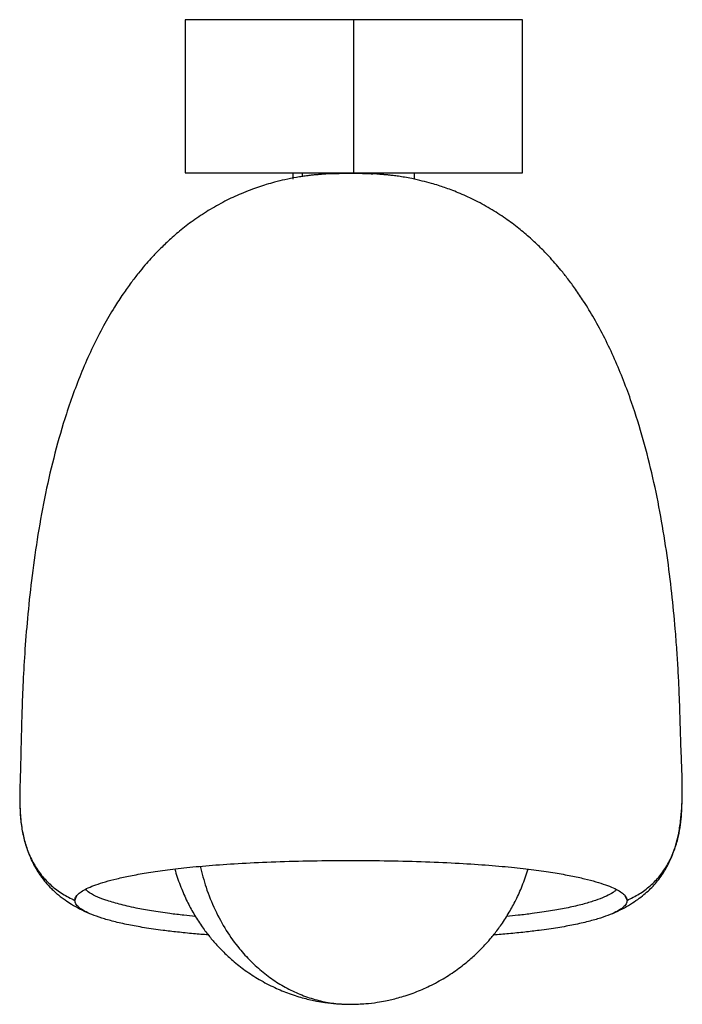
# Paper-space layout '_Posterior' of a CAD drawing. Header units: millimetres. Extents: x -54 to 54, y -161 to 0.
import ezdxf

# ---------------------------------------------------------------- set-up
doc = ezdxf.new("R2010")
doc.units = ezdxf.units.MM

psp = doc.layouts.new('_Posterior')

# ---------------------------------------------------------------- linework, layer by layer
at = {"color": 7, "linetype": 'Continuous', "lineweight": 25}
for p, q in [((-27.5, 0), (-27.5, -25)), ((0, -25), (0, 0)), ((27.5, -25), (27.5, 0)), ((-9.9, -26), (-9.9, -25)), ((-8.44, -25), (-8.44, -25.65)), ((9.9, -26), (9.9, -25)), ((-45.48, -143.63), (-45.14, -142.84)), ((44.18, -142.87), (44.52, -143.62)), ((-1.12, -160.54), (-0.46, -160.57))]:
    psp.add_line(p, q, dxfattribs=at)
for points, knots in [([(0, 0), (-1.8, 0), (-3.6, 0), (-7.13, 0), (-8.86, 0), (-12.19, 0), (-13.78, 0), (-16.77, 0), (-18.17, 0), (-20.72, 0), (-21.87, 0), (-23.87, 0), (-24.72, 0), (-26.1, 0), (-26.62, 0), (-27.32, 0), (-27.5, 0), (-27.5, 0)], [0, 0, 0, 0, 0.125, 0.125, 0.25, 0.25, 0.375, 0.375, 0.5, 0.5, 0.625, 0.625, 0.75, 0.75, 0.875, 0.875, 1, 1, 1, 1]), ([(27.5, 0), (27.5, 0), (27.32, 0), (26.62, 0), (26.1, 0), (24.72, 0), (23.87, 0), (21.87, 0), (20.72, 0), (18.17, 0), (16.77, 0), (13.78, 0), (12.19, 0), (8.86, 0), (7.13, 0), (3.6, 0), (1.8, 0), (0, 0)], [0, 0, 0, 0, 0.125, 0.125, 0.25, 0.25, 0.375, 0.375, 0.5, 0.5, 0.625, 0.625, 0.75, 0.75, 0.875, 0.875, 1, 1, 1, 1]), ([(-3.84, -25.11), (-3.87, -25.11), (-4.05, -25.12), (-4.44, -25.15), (-4.94, -25.19), (-5.31, -25.22), (-5.56, -25.25), (-5.79, -25.27), (-5.99, -25.28), (-6.26, -25.3), (-6.44, -25.32), (-6.78, -25.35), (-7.14, -25.39), (-7.67, -25.46), (-8.43, -25.57), (-9.67, -25.77), (-11.19, -26.07), (-12.82, -26.47), (-14.25, -26.88), (-15.57, -27.3), (-16.94, -27.79), (-18.79, -28.53), (-21.1, -29.62), (-23.72, -31.09), (-26.18, -32.73), (-28.36, -34.41), (-30.23, -36.05), (-31.77, -37.55), (-33.02, -38.87), (-34.1, -40.1), (-35.18, -41.4), (-36.38, -42.95), (-37.7, -44.8), (-39.21, -47.14), (-40.88, -50.01), (-42.58, -53.35), (-44.17, -56.9), (-45.6, -60.55), (-47.18, -65.14), (-48.79, -70.69), (-50.32, -77.26), (-51.54, -83.93), (-52.47, -90.5), (-53.15, -96.74), (-53.62, -102.51), (-53.93, -107.8), (-54.11, -112.6), (-54.21, -116.62), (-54.29, -119.48), (-54.32, -121.4), (-54.37, -122.82), (-54.41, -124.17), (-54.45, -125.5), (-54.48, -126.83), (-54.46, -127.62), (-54.45, -128.04)], [0, 0, 0, 0, 0.001125, 0.008042, 0.013333, 0.015461, 0.017322, 0.019014, 0.020662, 0.022399, 0.027248, 0.03131, 0.034162, 0.037038, 0.043649, 0.051468, 0.066035, 0.0792, 0.089827, 0.099858, 0.110779, 0.123043, 0.145194, 0.168985, 0.191827, 0.213078, 0.232326, 0.249214, 0.263036, 0.274164, 0.286689, 0.301572, 0.318818, 0.338438, 0.365149, 0.39434, 0.423891, 0.453711, 0.48377, 0.534342, 0.585568, 0.637463, 0.688852, 0.736656, 0.780618, 0.820793, 0.85734, 0.8902, 0.912326, 0.922712, 0.933573, 0.94611, 0.961092, 0.978972, 1, 1, 1, 1]), ([(-27.5, -25), (-27.5, -25), (-27.32, -25), (-26.62, -25), (-26.1, -25), (-24.72, -25), (-23.87, -25), (-21.87, -25), (-20.72, -25), (-18.17, -25), (-16.77, -25), (-13.78, -25), (-12.19, -25), (-8.86, -25), (-7.13, -25), (-3.6, -25), (-1.8, -25), (0, -25)], [0, 0, 0, 0, 0.125, 0.125, 0.25, 0.25, 0.375, 0.375, 0.5, 0.5, 0.625, 0.625, 0.75, 0.75, 0.875, 0.875, 1, 1, 1, 1]), ([(-3.84, -25.11), (-3.68, -25.1), (-3.11, -25.07), (-2.05, -25.05), (-0.69, -25.03), (0.7, -25.04), (1.98, -25.07), (2.75, -25.11), (3.09, -25.13)], [0, 0, 0, 0, 0.075854, 0.264179, 0.457623, 0.656244, 0.850427, 1, 1, 1, 1]), ([(0, -25), (1.8, -25), (3.6, -25), (7.13, -25), (8.86, -25), (12.19, -25), (13.78, -25), (16.77, -25), (18.17, -25), (20.72, -25), (21.87, -25), (23.87, -25), (24.72, -25), (26.1, -25), (26.62, -25), (27.32, -25), (27.5, -25), (27.5, -25)], [0, 0, 0, 0, 0.125, 0.125, 0.25, 0.25, 0.375, 0.375, 0.5, 0.5, 0.625, 0.625, 0.75, 0.75, 0.875, 0.875, 1, 1, 1, 1]), ([(53.52, -126.53), (53.53, -125.97), (53.53, -124.9), (53.49, -123.09), (53.43, -121.35), (53.36, -119.68), (53.29, -117.78), (53.21, -115.34), (53.13, -112.39), (53.02, -109.31), (52.86, -106.1), (52.65, -102.76), (52.33, -98.55), (51.84, -93.41), (51.07, -87.29), (50.06, -81.01), (48.79, -74.7), (47.22, -68.49), (45.59, -63.22), (43.98, -58.85), (42.53, -55.35), (40.93, -51.97), (39.24, -48.82), (37.63, -46.16), (36.18, -44.02), (34.94, -42.33), (33.82, -40.92), (32.78, -39.69), (31.68, -38.47), (30.36, -37.11), (28.73, -35.58), (26.83, -33.97), (24.66, -32.35), (22.22, -30.78), (19.65, -29.38), (17.49, -28.4), (15.89, -27.77), (14.81, -27.38), (13.74, -27.02), (12.53, -26.66), (11.08, -26.28), (9.62, -25.95), (8.32, -25.71), (7.33, -25.55), (6.58, -25.44), (6.07, -25.38), (5.76, -25.35), (5.49, -25.32), (5.33, -25.31), (5.14, -25.29), (4.96, -25.28), (4.76, -25.26), (4.53, -25.24), (4.29, -25.22), (3.92, -25.19), (3.5, -25.15), (3.22, -25.13), (3.09, -25.12)], [0, 0, 0, 0, 0.020907, 0.040254, 0.058375, 0.071444, 0.084336, 0.106103, 0.12895, 0.152951, 0.177919, 0.203866, 0.230853, 0.276253, 0.324332, 0.374433, 0.424468, 0.474159, 0.523592, 0.553127, 0.582538, 0.611797, 0.640304, 0.665679, 0.684264, 0.700542, 0.714517, 0.726198, 0.737973, 0.753071, 0.771138, 0.790799, 0.811879, 0.834858, 0.858774, 0.880317, 0.890047, 0.898939, 0.907024, 0.91635, 0.92826, 0.942042, 0.951284, 0.959248, 0.965823, 0.968638, 0.971522, 0.974801, 0.978693, 0.980568, 0.982268, 0.983905, 0.98561, 0.987498, 0.989658, 0.995007, 1, 1, 1, 1]), ([(42.23, -145.74), (42.75, -145.5), (43.72, -145.04), (45.05, -144.28), (46.21, -143.52), (47.21, -142.76), (48.1, -141.97), (48.9, -141.17), (49.71, -140.22), (50.49, -139.12), (51.25, -137.77), (51.95, -136.18), (52.51, -134.52), (52.97, -132.65), (53.29, -130.62), (53.47, -128.46), (53.5, -127.19), (53.52, -126.53)], [0, 0, 0, 0, 0.101408, 0.19271, 0.273269, 0.342658, 0.400756, 0.447914, 0.486684, 0.527607, 0.573061, 0.623224, 0.675967, 0.731906, 0.812922, 0.902203, 1, 1, 1, 1]), ([(44.52, -143.62), (45.19, -143.29), (46.54, -142.63), (48.35, -141.28), (49.91, -139.66), (51.19, -137.79), (52.15, -135.75), (52.99, -133.13), (53.45, -130.02), (53.49, -127.65), (53.51, -126.53)], [0, 0, 0, 0, 0.109015, 0.218109, 0.327191, 0.436236, 0.545403, 0.654451, 0.836783, 1, 1, 1, 1]), ([(-54.45, -128.03), (-54.41, -128.94), (-54.33, -130.68), (-53.92, -133.14), (-53.3, -135.29), (-52.48, -137.3), (-51.48, -139.09), (-50.37, -140.58), (-49.46, -141.57), (-48.77, -142.22), (-48.24, -142.68), (-47.68, -143.12), (-46.93, -143.67), (-45.94, -144.31), (-44.66, -145.03), (-43.7, -145.48), (-43.19, -145.73)], [0, 0, 0, 0, 0.10536, 0.201529, 0.287982, 0.364785, 0.452034, 0.522358, 0.576539, 0.6071, 0.635495, 0.673157, 0.720363, 0.797863, 0.891378, 1, 1, 1, 1]), ([(-54.44, -128.04), (-54.43, -128.32), (-54.42, -129.36), (-54.26, -131.16), (-53.86, -133.41), (-53.18, -135.6), (-52.22, -137.68), (-50.95, -139.58), (-49.36, -141.24), (-47.53, -142.62), (-46.17, -143.29), (-45.48, -143.63)], [0, 0, 0, 0, 0.043488, 0.163654, 0.283376, 0.402773, 0.522319, 0.641725, 0.761168, 0.880625, 1, 1, 1, 1]), ([(-45.48, -143.63), (-45.48, -143.45), (-45.44, -143.28), (-45.26, -142.94), (-45.12, -142.77), (-44.58, -142.26), (-44.03, -141.92), (-42.55, -141.25), (-41.62, -140.91), (-39.92, -140.42), (-39.3, -140.25), (-37.95, -139.93), (-37.22, -139.77), (-35.63, -139.45), (-34.76, -139.3), (-32.89, -138.99), (-31.88, -138.84), (-29.68, -138.55), (-28.5, -138.41), (-25.93, -138.14), (-24.55, -138.01), (-21.55, -137.77), (-19.94, -137.66), (-16.5, -137.47), (-14.67, -137.38), (-10.82, -137.25), (-8.82, -137.19), (-4.71, -137.13), (-2.62, -137.11), (1.57, -137.11), (3.66, -137.13), (7.75, -137.2), (9.76, -137.25), (13.6, -137.38), (15.43, -137.47), (18.87, -137.66), (20.48, -137.77), (23.48, -138.01), (24.87, -138.14), (27.45, -138.41), (28.63, -138.55), (30.83, -138.84), (31.85, -138.99), (33.72, -139.3), (34.58, -139.45), (36.18, -139.77), (36.91, -139.93), (38.27, -140.26), (38.89, -140.42), (40.03, -140.75), (40.55, -140.91), (41.49, -141.25), (41.91, -141.41), (43.03, -141.92), (43.58, -142.26), (44.14, -142.77), (44.28, -142.94), (44.47, -143.28), (44.51, -143.45), (44.52, -143.62)], [0, 0, 0, 0, 0.03125, 0.03125, 0.0625, 0.0625, 0.125, 0.125, 0.1875, 0.1875, 0.21875, 0.21875, 0.25, 0.25, 0.28125, 0.28125, 0.3125, 0.3125, 0.34375, 0.34375, 0.375, 0.375, 0.40625, 0.40625, 0.4375, 0.4375, 0.46875, 0.46875, 0.5, 0.5, 0.53125, 0.53125, 0.5625, 0.5625, 0.59375, 0.59375, 0.625, 0.625, 0.65625, 0.65625, 0.6875, 0.6875, 0.71875, 0.71875, 0.75, 0.75, 0.78125, 0.78125, 0.8125, 0.8125, 0.84375, 0.84375, 0.875, 0.875, 0.9375, 0.9375, 0.96875, 0.96875, 1, 1, 1, 1]), ([(-25.03, -138.06), (-24.75, -139.22), (-24.14, -141.67), (-22.7, -145.18), (-20.87, -148.54), (-18.88, -151.32), (-16.84, -153.57), (-14.82, -155.4), (-12.63, -156.98), (-10.32, -158.3), (-7.91, -159.33), (-5.44, -160.06), (-3.17, -160.47), (-1.73, -160.52), (-1.12, -160.54)], [0, 0, 0, 0, 0.093256, 0.198364, 0.301508, 0.402584, 0.479302, 0.556861, 0.634913, 0.713102, 0.791071, 0.868473, 0.944978, 1, 1, 1, 1]), ([(-29.18, -138.5), (-29.15, -138.62), (-28.91, -139.64), (-28.24, -141.42), (-27.25, -143.73), (-26.12, -145.82), (-24.94, -147.67), (-23.72, -149.32), (-22.5, -150.76), (-21.19, -152.13), (-19.61, -153.59), (-17.69, -155.1), (-15.41, -156.58), (-13, -157.85), (-10.93, -158.7), (-9.31, -159.25), (-8.16, -159.58), (-7.09, -159.84), (-5.96, -160.08), (-4.55, -160.32), (-2.67, -160.53), (-1.25, -160.56), (-0.46, -160.57)], [0, 0, 0, 0, 0.00953, 0.080917, 0.14557, 0.203411, 0.26387, 0.314752, 0.36098, 0.409436, 0.460261, 0.527035, 0.597269, 0.669938, 0.736159, 0.769993, 0.800897, 0.828877, 0.854772, 0.890251, 0.93883, 1, 1, 1, 1]), ([(-0.46, -160.57), (0.34, -160.55), (1.77, -160.51), (3.65, -160.28), (5.06, -160.04), (6.19, -159.79), (7.26, -159.51), (8.42, -159.17), (10.04, -158.61), (12.12, -157.74), (14.54, -156.46), (16.83, -154.95), (18.76, -153.43), (20.35, -151.95), (21.67, -150.58), (22.9, -149.12), (24.13, -147.47), (25.32, -145.61), (26.47, -143.51), (27.48, -141.19), (28.13, -139.5), (28.37, -138.56), (28.37, -138.53)], [0, 0, 0, 0, 0.061465, 0.110252, 0.145822, 0.171839, 0.200007, 0.23112, 0.265186, 0.331881, 0.405067, 0.475837, 0.543164, 0.594429, 0.643314, 0.68995, 0.741254, 0.802211, 0.860507, 0.925632, 0.997477, 1, 1, 1, 1]), ([(-25.82, -146.24), (-26.46, -146.18), (-27.96, -146.03), (-30.4, -145.73), (-33.06, -145.35), (-35.85, -144.83), (-38.35, -144.24), (-40.52, -143.59), (-42.18, -142.92), (-43.27, -142.33), (-43.62, -141.97), (-43.74, -141.84)], [0, 0, 0, 0, 0.052155, 0.12308, 0.22989, 0.337148, 0.480635, 0.624568, 0.768676, 0.912842, 1, 1, 1, 1]), ([(42.79, -141.86), (42.74, -141.92), (42.52, -142.18), (41.79, -142.63), (40.59, -143.21), (39, -143.78), (37.06, -144.34), (34.77, -144.87), (32.14, -145.35), (29.48, -145.74), (27.04, -146.04), (25.52, -146.19), (24.88, -146.25)], [0, 0, 0, 0, 0.041002, 0.165223, 0.289435, 0.413425, 0.537347, 0.660941, 0.768746, 0.876004, 0.947204, 1, 1, 1, 1]), ([(-23.73, -149.26), (-24.54, -149.2), (-26.35, -149.06), (-28.79, -148.8), (-31.53, -148.48), (-34.23, -148.08), (-36.9, -147.59), (-39.2, -147.07), (-41.16, -146.51), (-42.75, -145.94), (-43.98, -145.37), (-44.84, -144.79), (-45.38, -144.21), (-45.45, -143.82), (-45.48, -143.63)], [0, 0, 0, 0, 0.045949, 0.102111, 0.158237, 0.242403, 0.326581, 0.422768, 0.518971, 0.615188, 0.711391, 0.807587, 0.903794, 1, 1, 1, 1]), ([(44.52, -143.62), (44.49, -143.82), (44.43, -144.21), (43.9, -144.79), (43.04, -145.37), (41.82, -145.94), (40.24, -146.51), (38.29, -147.07), (35.99, -147.6), (33.32, -148.09), (30.62, -148.48), (27.88, -148.81), (25.42, -149.06), (23.58, -149.21), (22.75, -149.27)], [0, 0, 0, 0, 0.096139, 0.192203, 0.288336, 0.384492, 0.480523, 0.57664, 0.67276, 0.75688, 0.840919, 0.896942, 0.952986, 1, 1, 1, 1])]:
    psp.add_open_spline(points, degree=3, knots=knots, dxfattribs=at)

doc.saveas('drawing.dxf')
